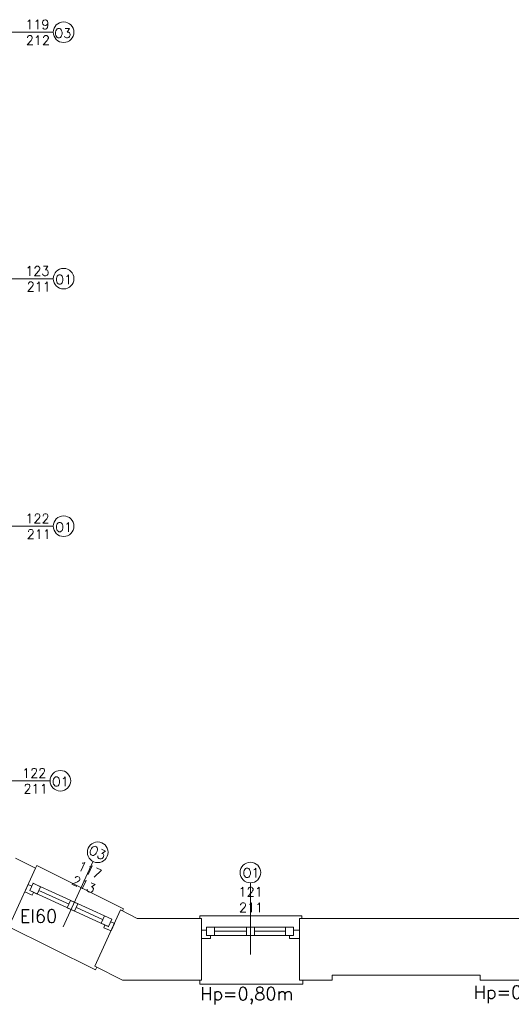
# Model space of a CAD drawing. Header units: millimetres. Extents: x -12354389001 to 271431, y -126469 to 48347.
# Tile 171 of 204: x -110479 to -109874, y -82276 to -81063. Entities that reach past the tile are written whole.
import ezdxf

# ---------------------------------------------------------------- set-up
doc = ezdxf.new("R2010")
doc.units = ezdxf.units.MM
doc.layers.get('0').update_dxf_attribs({"lineweight": 9})
for name, color, linetype, lineweight in [('ei30', 1, 'Continuous', 15), ('IS_Text_Odbiornikow_Therm', 7, 'Continuous', 5), ('LINIE PRZEKROJOWE', 7, 'Continuous', 13), ('OPISY', 255, 'Continuous', 9), ('stolarka', 252, 'Continuous', 9)]:
    doc.layers.add(name, color=color, linetype=linetype, lineweight=lineweight)
doc.styles.add('ROMANS-POTROJNY-0-8-W', font='ROMANT.SHX', dxfattribs={"width": 0.8})

# ---------------------------------------------------------------- blocks, each defined once
blk = doc.blocks.new('fds')
at = {"color": 252, "linetype": 'Continuous', "lineweight": 13}
for p, q in [((-14350.6, 22264.9), (-14348.8, 22268.2)), ((-14348.8, 22268.2), (-14242.3, 22214.7)), ((-14242.3, 22214.7), (-14243.6, 22212)), ((-14148.5, 22202.9), (-14148.5, 22205.9)), ((-14148.5, 22205.9), (-14023, 22205.9)), ((-14023, 22205.9), (-14023, 22202.9)), ((-14385.7, 22193.6), (-14276.9, 22139.3)), ((-14276.9, 22139.3), (-14275.1, 22142.8)), ((-14276.9, 22139.3), (-14276.9, 22139.3)), ((-14148.5, 22126.9), (-14148.5, 22126.9)), ((-14148.5, 22126.9), (-14148.5, 22121.9)), ((-14148.5, 22121.9), (-14026.5, 22121.9)), ((-14026.5, 22121.9), (-14021.5, 22121.9)), ((-14021.5, 22121.9), (-14021.5, 22126.9))]:
    blk.add_line(p, q, dxfattribs=at)
at = {"layer": 'LINIE PRZEKROJOWE', "color": 252, "linetype": 'Continuous', "lineweight": 13}
for p, q in [((-14350.7, 22264.6), (-14375.4, 22277)), ((-14379.6, 22200.8), (-14350.6, 22264.9)), ((-14277.4, 22144), (-14246.1, 22213.3)), ((-14277.4, 22144), (-14246.1, 22213.3)), ((-14225.4, 22202.9), (-14246.1, 22213.3)), ((-14146.5, 22202.9), (-14225.4, 22202.9)), ((-14146.5, 22126.9), (-14146.5, 22202.9)), ((-14025.5, 22126.9), (-14025.5, 22202.9)), ((-13751, 22202.9), (-14025.5, 22202.9)), ((-14243.5, 22126.9), (-14277.4, 22144)), ((-13985.5, 22132.9), (-13985.5, 22126.9)), ((-13985.5, 22132.9), (-13985.5, 22126.9)), ((-13803.5, 22132.9), (-13985.5, 22132.9)), ((-13803.5, 22132.9), (-13985.5, 22132.9)), ((-13803.5, 22126.9), (-13803.5, 22132.9)), ((-13803.5, 22126.9), (-13803.5, 22132.9)), ((-14146.5, 22126.9), (-14243.5, 22126.9)), ((-13985.5, 22126.9), (-14025.5, 22126.9)), ((-13985.5, 22126.9), (-13990.5, 22126.9)), ((-13751, 22126.9), (-13803.5, 22126.9)), ((-13751, 22126.9), (-13803.5, 22126.9))]:
    blk.add_line(p, q, dxfattribs=at)
at = {"layer": 'OPISY', "color": 252, "linetype": 'Continuous', "lineweight": 13}
for p, q in [((-14328.7, 23294.8), (-14416.8, 23294.8)), ((-14328.7, 22991.1), (-14416.8, 22991.1)), ((-14328.7, 22686.1), (-14416.8, 22686.1)), ((-14332.7, 22372.4), (-14420.8, 22372.4)), ((-14280.2, 22272.7), (-14316.7, 22192.6)), ((-14086.1, 22246.6), (-14086.1, 22158.5))]:
    blk.add_line(p, q, dxfattribs=at)
for centre in [(-14316, 23294.8), (-14316, 22991.1), (-14316, 22686.1), (-14320, 22372.4), (-14274, 22284.3), (-14086.1, 22259.3)]:
    blk.add_circle(centre, 12.7, dxfattribs=at)
at = {"layer": 'stolarka', "color": 252, "linetype": 'Continuous', "lineweight": 13}
for p, q in [((-14363.8, 22235.7), (-14359.7, 22244.8)), ((-14359.7, 22244.8), (-14355.1, 22242.7)), ((-14357.7, 22237), (-14353.6, 22246.1)), ((-14353.8, 22246.2), (-14256.5, 22201.8)), ((-14353.6, 22246.1), (-14344.5, 22241.9)), ((-14344.5, 22241.9), (-14348.6, 22232.8)), ((-14354.7, 22231.6), (-14363.8, 22235.7)), ((-14357.7, 22237), (-14260.4, 22192.5)), ((-14348.6, 22232.8), (-14357.7, 22237)), ((-14353.2, 22234.9), (-14354.7, 22231.6)), ((-14346.6, 22237.4), (-14309.3, 22220.3)), ((-14311.6, 22215.9), (-14307.4, 22225)), ((-14302.5, 22211.8), (-14311.6, 22215.9)), ((-14307.4, 22225), (-14298.3, 22220.9)), ((-14298.3, 22220.9), (-14302.5, 22211.8)), ((-14300.2, 22216.2), (-14267.4, 22201.2)), ((-14269.7, 22196.8), (-14265.6, 22205.9)), ((-14265.6, 22205.9), (-14256.5, 22201.8)), ((-14260.6, 22192.7), (-14269.7, 22196.8)), ((-14266.7, 22191.4), (-14265.2, 22194.7)), ((-14257.6, 22187.3), (-14266.7, 22191.4)), ((-14256.5, 22201.8), (-14260.6, 22192.7)), ((-14258, 22198.4), (-14253.5, 22196.4)), ((-14253.5, 22196.4), (-14257.6, 22187.3)), ((-14140.1, 22191.9), (-14130.1, 22191.9)), ((-14140.1, 22181.9), (-14140.1, 22191.9)), ((-14139.1, 22191.9), (-14035.1, 22191.9)), ((-14130.1, 22191.9), (-14130.1, 22181.9)), ((-14091.1, 22191.9), (-14081.1, 22191.9)), ((-14091.1, 22181.9), (-14091.1, 22191.9)), ((-14081.1, 22191.9), (-14081.1, 22181.9)), ((-14043.1, 22191.9), (-14033.1, 22191.9)), ((-14043.1, 22181.9), (-14043.1, 22191.9)), ((-14033.1, 22191.9), (-14033.1, 22181.9)), ((-14146.5, 22178.2), (-14146.5, 22188.2)), ((-14146.5, 22188.2), (-14140.1, 22188.2)), ((-14140.1, 22181.9), (-14034.1, 22181.9)), ((-14130.1, 22181.9), (-14140.1, 22181.9)), ((-14135.1, 22181.9), (-14135.1, 22178.2)), ((-14130.1, 22186.9), (-14091.1, 22186.9)), ((-14081.1, 22181.9), (-14091.1, 22181.9)), ((-14081.1, 22186.9), (-14043.1, 22186.9)), ((-14033.1, 22181.9), (-14043.1, 22181.9)), ((-14038.1, 22178.2), (-14038.1, 22181.9)), ((-14033.1, 22188.2), (-14025.5, 22188.2)), ((-14025.5, 22188.2), (-14025.5, 22178.2)), ((-14135.1, 22178.2), (-14146.5, 22178.2)), ((-14025.5, 22178.2), (-14038.1, 22178.2))]:
    blk.add_line(p, q, dxfattribs=at)
at = {"layer": 'ei30', "color": 252, "linetype": 'Continuous', "lineweight": 13, "style": 'ROMANS-POTROJNY-0-8-W'}
blk.add_text('EI60', height=16, dxfattribs=at).set_placement((-14369.9, 22197.6))
at = {"layer": 'OPISY', "color": 252, "linetype": 'Continuous', "lineweight": 13, "style": 'ROMANS-POTROJNY-0-8-W'}
for s, p in [('O3', (-14327.4, 23287.9)), ('O1', (-14326.3, 22984.3)), ('O1', (-14326.3, 22679.3)), ('O1', (-14330.3, 22365.6)), ('O1', (-14095.6, 22253.1))]:
    blk.add_text(s, height=11.57, dxfattribs=at).set_placement(p)
blk.add_text('O3', height=11.57, rotation=335.4726, dxfattribs=at).set_placement((-14286.2, 22283))
at = {"layer": 'OPISY', "color": 252, "linetype": 'Continuous', "lineweight": 13, "ltscale": 0.15, "style": 'ROMANS-POTROJNY-0-8-W'}
for s, p in [('Hp=0,79m', (-13811.2, 22103.9)), ('Hp=0,80m', (-14147.9, 22102))]:
    blk.add_text(s, height=16, dxfattribs=at).set_placement(p)
at = {"layer": 'stolarka', "color": 252, "linetype": 'Continuous', "lineweight": 13, "style": 'ROMANS-POTROJNY-0-8-W'}
for s, p in [('119', (-14363.2, 23298.5)), ('212', (-14362.5, 23279.1)), ('123', (-14363.2, 22994.8)), ('211', (-14361.4, 22975.5)), ('122', (-14363.1, 22689.8)), ('211', (-14361.4, 22670.5)), ('122', (-14367.1, 22376.1)), ('211', (-14365.4, 22356.8)), ('121', (-14100.7, 22229.8)), ('211', (-14100.1, 22210.4))]:
    blk.add_text(s, height=11.57, dxfattribs=at).set_placement(p)
for s, p in [('117', (-14299.8, 22263.4)), ('213', (-14307.2, 22245.5))]:
    blk.add_text(s, height=11.57, rotation=335.4726, dxfattribs=at).set_placement(p)

msp = doc.modelspace()

# ---------------------------------------------------------------- block references
at = {"layer": 'IS_Text_Odbiornikow_Therm', "color": 7, "ltscale": 0.5}
msp.add_blockref('fds', (-96109.164, -104372.956), dxfattribs=at)

doc.saveas('drawing.dxf')
